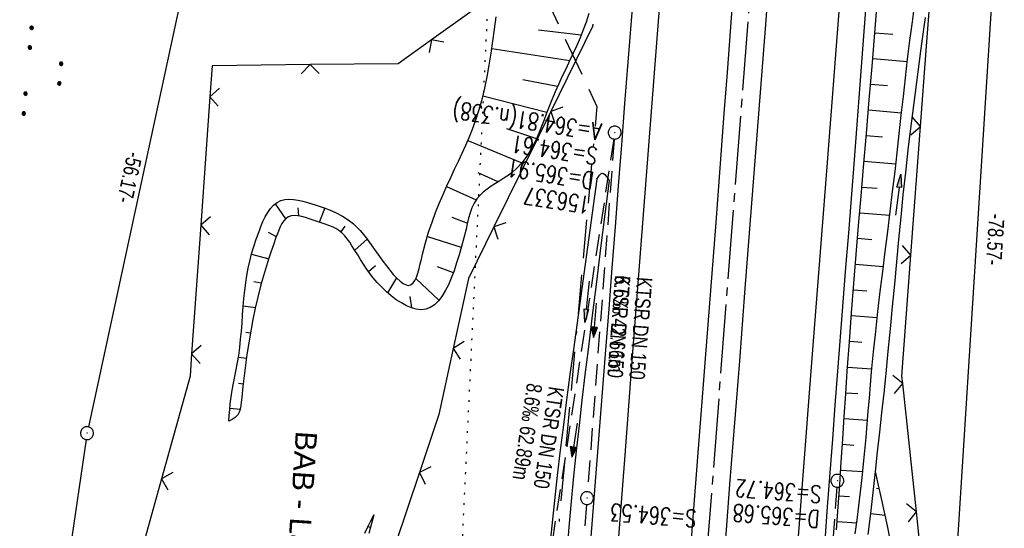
# Model space of a CAD drawing. Extents: x 510891 to 511237, y 467806 to 468748.
# Tile 21 of 28: x 510992 to 511106, y 468526 to 468585. Entities that reach past the tile are written whole.
import ezdxf

# ---------------------------------------------------------------- set-up
doc = ezdxf.new("R2010")
doc.units = 0
doc.header["$LTSCALE"] = 10
doc.header["$MEASUREMENT"] = 0
for name, pattern in [('ACAD_ISO16W100', [73, 15, -6.5, 15, -6.5, 15, -7, 1, -7]), ('ACHSE', [5.5, 4, -0.5, 0.5, -0.5]), ('AUSGEZOGEN', [0]), ('LT00', [0]), ('LT07', [0.22, 0.02, -0.2]), ('PUNKTX2_STR', [0.6, 0.1, -0.5]), ('STRICHLINIE2', [0.375, 0.25, -0.125])]:
    doc.linetypes.add(name, pattern=pattern)
doc.layers.get('0').update_dxf_attribs({"linetype": 'LT00'})
for name, color, linetype in [('--EK_FBR', 1, 'LT00'), ('--EK_Halt-Pfeil', 4, 'LT00'), ('--EK_Haltung', 7, 'STRICHLINIE2'), ('--EK_Haltung-Text', 140, 'LT00'), ('--EK_Schacht-Text', 5, 'LT00'), ('--EL_DFK_AB_L', 21, 'LT00'), ('--EL_DFK_AB_P', 7, 'LT00'), ('--EL_Halt-Pfeil', 4, 'LT00'), ('--EL_Haltung', 182, 'STRICHLINIE2'), ('--EL_Haltung-Text', 182, 'LT00'), ('-AX-093', 35, 'ACHSE'), ('ABSTAND', 8, 'LT00'), ('BAB-KABEL', 220, 'ACAD_ISO16W100'), ('DFK_AB_L', 21, 'LT00'), ('DFK_AB_P', 7, 'LT00'), ('DFK_NUTZUNG', 250, 'LT00'), ('DFK_NUTZUNGSGRENZE', 70, 'PUNKTX2_STR'), ('ORTSNAMEN', 152, 'Continuous'), ('PFEIL', 140, 'AUSGEZOGEN'), ('V099_AFBR_BAB', 250, 'LT00'), ('V099_BOESCH', 250, 'LT00'), ('V099_BOSCHUNG', 250, 'LT00'), ('V099_GEHOELZ', 250, 'LT07'), ('V099_GRABEN', 250, 'LT00'), ('V099_KA_PRUF', 182, 'LT00'), ('V099_LD_MARK', 250, 'LT00'), ('V099_ZAUN', 40, 'LT00')]:
    doc.layers.add(name, color=color, linetype=linetype)
doc.styles.add('Arial', font='ARIAL.TTF')
doc.styles.add('Haltungsbeschriftung', font='ARIAL.TTF', dxfattribs={"width": 0.75})
doc.styles.add('schachtbeschriftung', font='romans.shx', dxfattribs={"width": 0.75, "height": 2})
doc.styles.get("Standard").update_dxf_attribs({"font": 'ARIAL.TTF'})

# ---------------------------------------------------------------- blocks, each defined once
blk = doc.blocks.new('SYMB0003')
at = {"color": 0, "linetype": 'ByBlock'}
for p, q in [((-0.015712, 0), (0.010166, 0.012015)), ((0, -0.021257), (-0.015712, 0)), ((0.010166, 0.012015), (0, -0.021257))]:
    blk.add_line(p, q, dxfattribs=at)
for points in [[(-0.031395, 0.499013), (-0.093691, 0.491144), (-0.154509, 0.475528), (-0.21289, 0.452414), (-0.267913, 0.422164), (-0.318712, 0.385257), (-0.364484, 0.342274), (-0.404509, 0.293893), (-0.438154, 0.240877), (-0.464888, 0.184062), (-0.484292, 0.124345), (-0.496058, 0.062667), (-0.5, 0)], [(-0.5, 0), (-0.496058, -0.062667), (-0.484292, -0.124345), (-0.464888, -0.184062), (-0.438154, -0.240877), (-0.404509, -0.293893), (-0.364485, -0.342274), (-0.318712, -0.385257), (-0.267914, -0.422164), (-0.21289, -0.452414), (-0.154509, -0.475529), (-0.093691, -0.491144), (-0.031395, -0.499014), (0.031395, -0.499014)], [(0.5, 0), (0.496057, 0.062667), (0.484292, 0.124345), (0.464888, 0.184062), (0.438153, 0.240877), (0.404509, 0.293893), (0.364484, 0.342274), (0.318712, 0.385257), (0.267913, 0.422164), (0.21289, 0.452414), (0.154509, 0.475528), (0.093691, 0.491144), (0.031395, 0.499013), (-0.031395, 0.499013)], [(0.031395, -0.499014), (0.093691, -0.491144), (0.154509, -0.475529), (0.21289, -0.452414), (0.267914, -0.422164), (0.318712, -0.385257), (0.364485, -0.342274), (0.404509, -0.293893), (0.438154, -0.240877), (0.464889, -0.184062), (0.484292, -0.124345), (0.496058, -0.062667), (0.5, 0)]]:
    blk.add_lwpolyline(points, dxfattribs=at)
blk = doc.blocks.new('SYMB7111')
at = {"color": 0, "linetype": 'ByBlock'}
for p, q in [((-0.13, 0.202919), (-0.13, 0.177081)), ((-0.125, 0.172895), (-0.125, 0.207105)), ((-0.12, 0.209164), (-0.12, 0.170836)), ((-0.115, 0.170204), (-0.115, 0.209796)), ((-0.11, 0.209164), (-0.11, 0.170836)), ((-0.105, 0.172895), (-0.105, 0.207105)), ((-0.1, 0.202919), (-0.1, 0.177081)), ((-0.095, 0.189874), (-0.095, 0.190146)), ((0.1, 0.202919), (0.1, 0.177081)), ((0.105, 0.172895), (0.105, 0.207105)), ((0.11, 0.209164), (0.11, 0.170836)), ((0.115, 0.170204), (0.115, 0.209796)), ((0.12, 0.209164), (0.12, 0.170836)), ((0.125, 0.172895), (0.125, 0.207105)), ((0.13, 0.202919), (0.13, 0.177081)), ((0.135, 0.189874), (0.135, 0.190146)), ((-0.515, -0.177081), (-0.515, -0.202919)), ((-0.51, -0.207105), (-0.51, -0.172895)), ((-0.505, -0.170836), (-0.505, -0.209164)), ((-0.5, -0.209796), (-0.5, -0.170204)), ((-0.495, -0.170836), (-0.495, -0.209164)), ((-0.49, -0.207105), (-0.49, -0.172895)), ((-0.485, -0.177081), (-0.485, -0.202919)), ((-0.48, -0.190126), (-0.48, -0.189854)), ((-0.285, -0.177081), (-0.285, -0.202919)), ((-0.28, -0.207105), (-0.28, -0.172895)), ((-0.275, -0.170836), (-0.275, -0.209164)), ((-0.27, -0.209796), (-0.27, -0.170204)), ((-0.265, -0.170836), (-0.265, -0.209164)), ((-0.26, -0.207105), (-0.26, -0.172895)), ((-0.255, -0.177081), (-0.255, -0.202919)), ((-0.25, -0.190126), (-0.25, -0.189854)), ((0.255, -0.177081), (0.255, -0.202919)), ((0.26, -0.207105), (0.26, -0.172895)), ((0.265, -0.170836), (0.265, -0.209164)), ((0.27, -0.209796), (0.27, -0.170204)), ((0.275, -0.170836), (0.275, -0.209164)), ((0.28, -0.207105), (0.28, -0.172895)), ((0.285, -0.177081), (0.285, -0.202919)), ((0.29, -0.190126), (0.29, -0.189854)), ((0.485, -0.177081), (0.485, -0.202919)), ((0.49, -0.207105), (0.49, -0.172895)), ((0.495, -0.170836), (0.495, -0.209164)), ((0.5, -0.209796), (0.5, -0.170204)), ((0.505, -0.170836), (0.505, -0.209164)), ((0.51, -0.207105), (0.51, -0.172895)), ((0.515, -0.177081), (0.515, -0.202919)), ((0.52, -0.190126), (0.52, -0.189854))]:
    blk.add_line(p, q, dxfattribs=at)
for points in [[(-0.095, 0.19), (-0.096981, 0.198678), (-0.10253, 0.205637), (-0.11055, 0.209499), (-0.11945, 0.209499), (-0.12747, 0.205637), (-0.133019, 0.198678), (-0.135, 0.19), (-0.133019, 0.181322), (-0.12747, 0.174363), (-0.11945, 0.170501), (-0.11055, 0.170501), (-0.10253, 0.174363), (-0.096981, 0.181322), (-0.095, 0.19)], [(0.135, 0.19), (0.133019, 0.198678), (0.12747, 0.205637), (0.11945, 0.209499), (0.11055, 0.209499), (0.10253, 0.205637), (0.096981, 0.198678), (0.095, 0.19), (0.096981, 0.181322), (0.10253, 0.174363), (0.11055, 0.170501), (0.11945, 0.170501), (0.12747, 0.174363), (0.133019, 0.181322), (0.135, 0.19)], [(-0.48, -0.19), (-0.481981, -0.181322), (-0.48753, -0.174363), (-0.49555, -0.170501), (-0.50445, -0.170501), (-0.51247, -0.174363), (-0.518019, -0.181322), (-0.52, -0.19), (-0.518019, -0.198678), (-0.51247, -0.205637), (-0.50445, -0.209499), (-0.49555, -0.209499), (-0.48753, -0.205637), (-0.481981, -0.198678), (-0.48, -0.19)], [(-0.25, -0.19), (-0.251981, -0.181322), (-0.25753, -0.174363), (-0.26555, -0.170501), (-0.27445, -0.170501), (-0.28247, -0.174363), (-0.288019, -0.181322), (-0.29, -0.19), (-0.288019, -0.198678), (-0.28247, -0.205637), (-0.27445, -0.209499), (-0.26555, -0.209499), (-0.25753, -0.205637), (-0.251981, -0.198678), (-0.25, -0.19)], [(0.29, -0.19), (0.288019, -0.181322), (0.28247, -0.174363), (0.27445, -0.170501), (0.26555, -0.170501), (0.25753, -0.174363), (0.251981, -0.181322), (0.25, -0.19), (0.251981, -0.198678), (0.25753, -0.205637), (0.26555, -0.209499), (0.27445, -0.209499), (0.28247, -0.205637), (0.288019, -0.198678), (0.29, -0.19)], [(0.52, -0.19), (0.518019, -0.181322), (0.51247, -0.174363), (0.50445, -0.170501), (0.49555, -0.170501), (0.48753, -0.174363), (0.481981, -0.181322), (0.48, -0.19), (0.481981, -0.198678), (0.48753, -0.205637), (0.49555, -0.209499), (0.50445, -0.209499), (0.51247, -0.205637), (0.518019, -0.198678), (0.52, -0.19)]]:
    blk.add_lwpolyline(points, dxfattribs=at)
blk = doc.blocks.new('Pfreil3')
at = {"layer": 'PFEIL'}
blk.add_hatch(color=256, dxfattribs=at).paths.add_polyline_path([(-1.55, 0.27), (-1.55, -0.27), (0, 0)])
for p, q in [((-1.55, 0), (-4.83, 0)), ((-1.55, -0.27), (-1.55, 0.27)), ((-1.55, 0.27), (0, 0)), ((0, 0), (-1.55, -0.27))]:
    blk.add_line(p, q, dxfattribs=at)
blk = doc.blocks.new('SYMB0024')
at = {"color": 0, "linetype": 'ByBlock'}
for p, q in [((-0.5, 0.5), (0, 0)), ((0, 0), (0.5, 0.5))]:
    blk.add_line(p, q, dxfattribs=at)
blk = doc.blocks.new('SYMB0070')
at = {"color": 0, "linetype": 'ByBlock'}
for p, q in [((-0.5, 0), (0.2, 0)), ((0.5, 0), (0.2, 0.1)), ((0.2, 0.1), (0.2, 0)), ((0.468, 0), (0.21, 0.086)), ((0.21, 0.086), (0.21, -0.086)), ((0.21, -0.086), (0.468, 0)), ((0.22, -0.072), (0.437, 0)), ((0.23, -0.058), (0.405, 0)), ((0.24, -0.045), (0.374, 0)), ((0.342, 0), (0.25, 0.031)), ((0.25, 0.031), (0.25, -0.031)), ((0.25, -0.031), (0.342, 0)), ((0.26, -0.017), (0.31, 0)), ((0.27, -0.003), (0.279, 0))]:
    blk.add_line(p, q, dxfattribs=at)
for points in [[(0.2, 0), (0.2, -0.1), (0.5, 0)], [(0.437, 0), (0.22, 0.072), (0.22, -0.072)], [(0.405, 0), (0.23, 0.058), (0.23, -0.058)], [(0.374, 0), (0.24, 0.045), (0.24, -0.045)], [(0.31, 0), (0.26, 0.017), (0.26, -0.017)], [(0.279, 0), (0.27, 0.003), (0.27, -0.003)]]:
    blk.add_lwpolyline(points, dxfattribs=at)

msp = doc.modelspace()

# ---------------------------------------------------------------- linework, layer by layer
at = {"layer": '--EK_FBR'}
for points in [[(511079.34, 468593.16), (511078.73, 468585.22), (511078.12, 468577.28), (511077.51, 468569.34), (511076.9, 468561.41), (511076.28, 468553.49), (511075.66, 468545.56), (511075.28, 468540.77), (511074.9, 468535.98), (511074.53, 468531.18), (511074.15, 468526.39), (511073.77, 468521.6)], [(511063.46, 468589.95), (511063.08, 468585.14), (511062.7, 468580.32), (511062.32, 468575.51), (511061.95, 468570.69), (511061.58, 468565.92), (511061.21, 468561.15), (511060.84, 468556.37), (511060.48, 468551.6), (511060.11, 468546.83), (511059.79, 468542.87), (511059.48, 468538.92), (511059.17, 468534.96), (511058.86, 468531.01), (511058.55, 468527.05), (511058.24, 468523.09)], [(511069.86, 468521.84), (511070.33, 468527.84), (511070.79, 468533.84), (511071.26, 468539.84), (511071.73, 468545.84), (511072.34, 468553.75), (511072.95, 468561.66), (511073.55, 468569.57), (511073.91, 468574.35), (511074.27, 468579.12), (511074.64, 468583.9), (511075, 468588.68)], [(511085.64, 468524.64), (511085.93, 468528.59), (511086.23, 468532.53), (511086.52, 468536.47), (511086.82, 468540.41), (511087.12, 468544.35), (511087.43, 468548.37), (511087.75, 468552.39), (511088.06, 468556.41), (511088.38, 468560.43), (511088.69, 468564.44), (511089, 468568.46), (511089.36, 468573.08), (511089.71, 468577.7), (511090.06, 468582.32), (511090.41, 468586.93)]]:
    msp.add_lwpolyline(points, dxfattribs=at)
at = {"layer": '--EK_Haltung'}
for p, q in [((511061.05, 468571.38), (511051.78, 468510.69)), ((511061.1, 468571.37), (511058, 468530.34)), ((511087, 468530.87), (511083.99, 468491.68)), ((511057.88, 468528.84), (511054.47, 468485.45))]:
    msp.add_line(p, q, dxfattribs=at)
at = {"layer": '--EL_DFK_AB_L'}
for p, q in [((511105.57, 468596.09), (511100.68, 468519.18)), ((511011.48, 468591.32), (510999.94, 468537.88)), ((510999.67, 468536.41), (510991.95, 468483.17))]:
    msp.add_line(p, q, dxfattribs=at)
at = {"layer": '--EL_Haltung'}
for p, q in [((511061.05, 468571.38), (511051.78, 468510.69)), ((511061.1, 468571.37), (511058, 468530.34)), ((511087, 468530.87), (511083.99, 468491.68)), ((511057.88, 468528.84), (511054.47, 468485.45))]:
    msp.add_line(p, q, dxfattribs=at)
at = {"layer": '-AX-093', "ltscale": 0.2}
msp.add_lwpolyline([(511088.5, 468738.56), (511030.96, 467993.4), (511029.42, 467973.45), (511027.89, 467953.51), (511026.36, 467933.57), (511024.83, 467913.63), (511023.33, 467893.69), (511021.83, 467873.74), (511020.36, 467853.8), (511018.9, 467833.85), (511017.64, 467816.22)], dxfattribs=at)
at = {"layer": 'BAB-KABEL', "ltscale": 0.03, "flags": 128}
msp.add_lwpolyline([(511063.96, 468740.16), (511063.49, 468733.84), (511060.19, 468701.53), (511057.08, 468664.66), (511056.43, 468650.82), (511054.99, 468627.35), (511052.95, 468605.43), (511049.19, 468596.3), (511059.09, 468575.15), (511054.14, 468520.82), (511051.23, 468479.15), (511037.23, 468470.79), (511045.26, 468448.06), (511044.92, 468439.98), (511042.53, 468409.45), (511040.82, 468387.58), (511040.8, 468380.74), (511039.87, 468360.42), (511037.49, 468335.46), (511035.52, 468314.42), (511033.55, 468298.99), (511031.58, 468281.79), (511031.07, 468265.01), (511029.2, 468245.62), (511027.96, 468234.25), (511026.41, 468219.83), (511024.54, 468203.66), (511018.95, 468194.66), (511015.54, 468177.67), (511015.02, 468168.02), (511014.61, 468156.54), (511013.25, 468109.86), (511013.37, 468096.38), (511012.91, 468071.59), (511011.78, 468057.76), (511009.4, 468029.9), (511008.05, 468012.12), (511006.58, 467994.77), (511005.67, 467973.47), (511004.31, 467950.83), (511002.95, 467933.27), (511001.25, 467917.29), (510999.1, 467894.74), (510997.06, 467871.06), (510995.03, 467842.74), (510993.67, 467820.56), (510993.46, 467817.79)], dxfattribs=at)
at = {"layer": 'DFK_AB_L'}
for p, q in [((511105.57, 468596.09), (511100.68, 468519.18)), ((511011.48, 468591.32), (510999.94, 468537.88)), ((510999.67, 468536.41), (510991.95, 468483.17))]:
    msp.add_line(p, q, dxfattribs=at)
at = {"layer": 'DFK_NUTZUNGSGRENZE', "ltscale": 0.2}
msp.add_line((511039.43, 468440.1), (511047.66, 468613.13), dxfattribs=at)
at = {"layer": 'V099_AFBR_BAB'}
for points in [[(511079.34, 468593.16), (511078.73, 468585.22), (511078.12, 468577.28), (511077.51, 468569.34), (511076.9, 468561.41), (511076.28, 468553.49), (511075.66, 468545.56), (511075.28, 468540.77), (511074.9, 468535.98), (511074.53, 468531.18), (511074.15, 468526.39), (511073.77, 468521.6)], [(511063.46, 468589.95), (511063.08, 468585.14), (511062.7, 468580.32), (511062.32, 468575.51), (511061.95, 468570.69), (511061.58, 468565.92), (511061.21, 468561.15), (511060.84, 468556.37), (511060.48, 468551.6), (511060.11, 468546.83), (511059.79, 468542.87), (511059.48, 468538.92), (511059.17, 468534.96), (511058.86, 468531.01), (511058.55, 468527.05), (511058.24, 468523.09)], [(511069.86, 468521.84), (511070.33, 468527.84), (511070.79, 468533.84), (511071.26, 468539.84), (511071.73, 468545.84), (511072.34, 468553.75), (511072.95, 468561.66), (511073.55, 468569.57), (511073.91, 468574.35), (511074.27, 468579.12), (511074.64, 468583.9), (511075, 468588.68)], [(511085.64, 468524.64), (511085.93, 468528.59), (511086.23, 468532.53), (511086.52, 468536.47), (511086.82, 468540.41), (511087.12, 468544.35), (511087.43, 468548.37), (511087.75, 468552.39), (511088.06, 468556.41), (511088.38, 468560.43), (511088.69, 468564.44), (511089, 468568.46), (511089.36, 468573.08), (511089.71, 468577.7), (511090.06, 468582.32), (511090.41, 468586.93)]]:
    msp.add_lwpolyline(points, dxfattribs=at)
at = {"layer": 'V099_BOESCH'}
for points in [[(511086.97, 468525.92), (511087.16, 468528.56), (511087.34, 468531.19), (511087.51, 468533.83), (511087.68, 468536.47), (511087.86, 468539.1), (511088.03, 468541.74), (511088.21, 468544.38), (511088.46, 468547.77), (511088.71, 468551.16), (511088.98, 468554.55), (511089.25, 468557.94), (511089.53, 468561.33), (511089.82, 468564.72), (511090.1, 468568.11), (511090.44, 468572.02), (511090.77, 468575.92), (511091.1, 468579.83), (511091.43, 468583.73), (511091.75, 468587.64)], [(511058.17, 468585.99), (511057.84, 468584.97), (511057.51, 468584.06), (511057.14, 468583.15), (511056.75, 468582.26), (511056.34, 468581.37), (511055.92, 468580.48), (511055.5, 468579.59), (511055.07, 468578.69), (511054.65, 468577.79), (511054.24, 468576.87), (511053.84, 468575.93), (511053.54, 468575.16), (511053.24, 468574.38), (511052.95, 468573.6), (511052.65, 468572.83), (511052.34, 468572.06), (511052.01, 468571.31), (511051.65, 468570.59), (511051.26, 468569.89), (511050.83, 468569.22), (511050.35, 468568.59), (511049.82, 468568.01), (511049.22, 468567.48), (511048.76, 468567.13), (511048.28, 468566.81), (511047.79, 468566.5), (511047.29, 468566.19), (511046.8, 468565.87), (511046.33, 468565.55), (511045.88, 468565.2), (511045.48, 468564.82), (511045.13, 468564.41), (511044.81, 468563.9), (511044.55, 468563.35), (511044.34, 468562.77), (511044.16, 468562.15), (511044.01, 468561.52), (511043.88, 468560.88), (511043.61, 468559.87), (511043.34, 468558.88), (511043.06, 468557.9), (511042.77, 468556.96), (511042.47, 468556.05), (511042.15, 468555.2), (511041.82, 468554.41), (511041.45, 468553.7), (511041.06, 468553.07), (511040.65, 468552.53), (511040.19, 468552.09), (511039.7, 468551.77), (511039.18, 468551.57), (511038.6, 468551.51), (511038.07, 468551.57), (511037.51, 468551.73), (511036.93, 468551.98), (511036.35, 468552.3), (511035.76, 468552.68), (511035.17, 468553.13), (511034.61, 468553.61), (511034.06, 468554.13), (511033.55, 468554.67), (511033.08, 468555.21), (511032.67, 468555.74), (511032.29, 468556.28), (511031.94, 468556.81), (511031.61, 468557.34), (511031.28, 468557.88), (511030.95, 468558.42), (511030.6, 468558.96), (511030.34, 468559.36), (511030.06, 468559.75), (511029.76, 468560.11), (511029.44, 468560.45), (511029.09, 468560.74), (511028.72, 468560.97), (511028.32, 468561.16), (511027.91, 468561.32), (511027.47, 468561.47), (511027.01, 468561.61), (511026.54, 468561.76), (511026.09, 468561.92), (511025.64, 468562.08), (511025.19, 468562.23), (511024.75, 468562.36), (511024.32, 468562.45), (511023.92, 468562.48), (511023.54, 468562.45), (511023.2, 468562.33), (511022.92, 468562.14), (511022.67, 468561.87), (511022.45, 468561.55), (511022.26, 468561.17), (511022.08, 468560.77), (511021.92, 468560.35), (511021.76, 468559.92), (511021.46, 468559.05), (511021.17, 468558.21), (511020.9, 468557.4), (511020.65, 468556.61), (511020.41, 468555.83), (511020.19, 468555.05), (511019.97, 468554.27), (511019.65, 468552.99), (511019.35, 468551.68), (511019.07, 468550.36), (511018.82, 468549.01), (511018.59, 468547.66), (511018.38, 468546.31), (511018.21, 468545.06), (511018.05, 468543.81), (511017.91, 468542.57), (511017.77, 468541.33), (511017.64, 468540.09), (511017.52, 468539.67), (511017.31, 468539.29), (511017.02, 468538.97), (511016.67, 468538.72), (511016.28, 468538.55)], [(511016.28, 468538.55), (511016.32, 468539.22), (511016.38, 468539.89), (511016.44, 468540.55), (511016.55, 468541.36), (511016.68, 468542.16), (511016.83, 468542.96), (511016.98, 468543.76), (511017.14, 468544.57), (511017.29, 468545.37), (511017.42, 468546.18), (511017.55, 468547.12), (511017.65, 468548.07), (511017.74, 468549.02), (511017.81, 468549.98), (511017.88, 468550.93), (511017.95, 468551.87), (511018.03, 468552.81), (511018.13, 468553.74), (511018.24, 468554.66), (511018.38, 468555.5), (511018.53, 468556.34), (511018.72, 468557.17), (511018.93, 468558.02), (511019.18, 468558.87), (511019.47, 468559.74), (511019.79, 468560.63), (511020.01, 468561.2), (511020.25, 468561.77), (511020.51, 468562.31), (511020.8, 468562.82), (511021.12, 468563.28), (511021.48, 468563.68), (511021.88, 468564), (511022.32, 468564.23), (511022.78, 468564.34), (511023.27, 468564.38), (511023.79, 468564.35), (511024.33, 468564.26), (511024.88, 468564.14), (511025.42, 468563.99), (511026.3, 468563.73), (511027.15, 468563.45), (511027.97, 468563.14), (511028.75, 468562.79), (511029.48, 468562.41), (511030.17, 468561.98), (511030.79, 468561.5), (511031.18, 468561.13), (511031.56, 468560.74), (511031.92, 468560.31), (511032.28, 468559.84), (511032.65, 468559.34), (511033.04, 468558.79), (511033.41, 468558.26), (511033.8, 468557.72), (511034.19, 468557.17), (511034.6, 468556.62), (511035.01, 468556.1), (511035.41, 468555.62), (511035.81, 468555.2), (511036.19, 468554.84), (511036.56, 468554.57), (511036.9, 468554.4), (511037.22, 468554.35), (511037.5, 468554.43), (511037.73, 468554.63), (511037.93, 468554.93), (511038.1, 468555.31), (511038.26, 468555.77), (511038.4, 468556.29), (511038.54, 468556.84), (511038.68, 468557.41), (511038.81, 468557.98), (511039.15, 468559.29), (511039.52, 468560.52), (511039.91, 468561.7), (511040.32, 468562.82), (511040.75, 468563.89), (511041.19, 468564.93), (511041.64, 468565.93), (511042.09, 468566.9), (511042.54, 468567.85), (511042.98, 468568.78), (511043.41, 468569.71), (511043.83, 468570.64), (511044.24, 468571.57), (511044.62, 468572.52), (511044.97, 468573.48), (511045.37, 468574.71), (511045.73, 468575.98), (511046.04, 468577.29), (511046.32, 468578.62), (511046.57, 468579.97), (511046.8, 468581.35), (511047, 468582.75), (511047.19, 468584.16), (511047.36, 468585.59)], [(511093.22, 468524.78), (511092.89, 468526.37), (511092.55, 468527.95), (511092.2, 468529.53), (511091.84, 468531.11), (511091.48, 468532.69)], [(511033.14, 468527.63), (511032.76, 468526.92), (511032.39, 468526.21), (511032.04, 468525.49)], [(511033.14, 468527.63), (511032.94, 468526.92), (511032.75, 468526.2), (511032.57, 468525.49)]]:
    msp.add_lwpolyline(points, dxfattribs=at)
at = {"layer": 'V099_BOSCHUNG'}
for p, q in [((511052.3, 468584.07), (511057.27, 468583.48)), ((511091.43, 468583.73), (511093.5, 468583.56)), ((511046.88, 468581.89), (511055.94, 468580.5)), ((511091.18, 468580.74), (511095.21, 468580.41)), ((511050.47, 468578.31), (511054.52, 468577.52)), ((511090.92, 468577.75), (511092.89, 468577.59)), ((511045.83, 468576.39), (511053.28, 468574.48)), ((511090.67, 468574.76), (511094.53, 468574.44)), ((511048.56, 468572.6), (511052.06, 468571.42)), ((511090.42, 468571.77), (511092.31, 468571.62)), ((511044.08, 468571.2), (511050.35, 468568.6)), ((511090.16, 468568.78), (511093.87, 468568.47)), ((511045.25, 468567.48), (511047.63, 468566.4)), ((511041.59, 468565.84), (511045.06, 468564.31)), ((511089.91, 468565.79), (511091.71, 468565.64)), ((511021.68, 468563.85), (511022.87, 468562.09)), ((511024.31, 468563.36), (511024.38, 468562.44)), ((511027.44, 468563.35), (511026.79, 468561.68)), ((511089.66, 468562.8), (511093.16, 468562.51)), ((511042.21, 468562.29), (511044.03, 468561.59)), ((511020.87, 468560.54), (511021.8, 468560.03)), ((511029.78, 468561.24), (511029.29, 468560.58)), ((511032.36, 468559.73), (511030.94, 468558.44)), ((511039.37, 468560.03), (511043.32, 468558.8)), ((511089.41, 468559.82), (511091.09, 468559.67)), ((511018.92, 468557.98), (511020.91, 468557.44)), ((511089.16, 468556.83), (511092.41, 468556.56)), ((511033.33, 468556.6), (511032.53, 468555.94)), ((511040.52, 468556.54), (511042.39, 468555.84)), ((511019.18, 468554.81), (511020.08, 468554.66)), ((511035.79, 468555.22), (511034.75, 468553.49)), ((511038.03, 468555.15), (511040.72, 468552.62)), ((511088.92, 468553.83), (511090.48, 468553.7)), ((511037.35, 468553.04), (511037.51, 468551.73)), ((511017.96, 468551.95), (511019.37, 468551.79)), ((511088.69, 468550.84), (511091.7, 468550.6)), ((511018.26, 468548.89), (511018.79, 468548.84)), ((511088.46, 468547.84), (511089.92, 468547.73)), ((511017.39, 468545.99), (511018.32, 468545.86)), ((511088.25, 468544.84), (511091.08, 468544.65)), ((511017.39, 468542.96), (511017.94, 468542.88)), ((511088.04, 468541.84), (511089.43, 468541.75)), ((511016.39, 468540.05), (511017.61, 468539.94)), ((511087.84, 468538.85), (511090.58, 468538.67)), ((511087.64, 468535.86), (511088.98, 468535.77)), ((511087.45, 468532.86), (511090.03, 468532.69)), ((511091.6, 468530.74), (511091.93, 468530.7)), ((511087.25, 468529.87), (511088.46, 468529.79)), ((511090.94, 468527.8), (511092.62, 468527.6)), ((511032.74, 468526.19), (511032.42, 468526.27)), ((511087.04, 468526.88), (511089.31, 468526.72))]:
    msp.add_line(p, q, dxfattribs=at)
at = {"layer": 'V099_GEHOELZ', "flags": 128}
msp.add_lwpolyline([(511058.63, 468584.54), (511059.15, 468595.75), (511060.95, 468603.83), (511062.93, 468618.79), (511066.64, 468666.34), (511071.86, 468721.11), (511072.57, 468731.8), (511072.11, 468732.36), (511071.58, 468732.86), (511071.01, 468733.29), (511070.38, 468733.65), (511069.72, 468733.94), (511069.02, 468734.15), (511068.31, 468734.28), (511067.59, 468734.32)], dxfattribs=at)
at = {"layer": 'V099_GRABEN'}
for points in [[(511089.14, 468525.45), (511089.35, 468527.08), (511089.56, 468528.7), (511089.76, 468530.33), (511089.95, 468531.96), (511090.12, 468533.59), (511090.27, 468535.11), (511090.41, 468536.64), (511090.54, 468538.18), (511090.66, 468539.71), (511090.79, 468541.24), (511090.91, 468542.77), (511091.05, 468544.3), (511091.27, 468546.63), (511091.52, 468548.97), (511091.78, 468551.3), (511092.05, 468553.63), (511092.34, 468555.96), (511092.63, 468558.29), (511092.92, 468560.61), (511093.21, 468562.94), (511093.49, 468565.27), (511093.77, 468567.61), (511094.02, 468569.78), (511094.26, 468571.96), (511094.5, 468574.14), (511094.74, 468576.32), (511094.98, 468578.5), (511095.24, 468580.67), (511095.5, 468582.85), (511095.79, 468585.02), (511096.09, 468587.19)], [(511090.66, 468525.36), (511090.94, 468527.8), (511091.21, 468530.24), (511091.48, 468532.69), (511091.74, 468534.97), (511091.99, 468537.25), (511092.25, 468539.53), (511092.49, 468541.82), (511092.73, 468544.1), (511092.99, 468546.69), (511093.24, 468549.29), (511093.49, 468551.89), (511093.73, 468554.48), (511093.97, 468557.08), (511094.22, 468559.68), (511094.47, 468562.27), (511094.73, 468564.87), (511095.01, 468567.46), (511095.35, 468570.47), (511095.72, 468573.48), (511096.1, 468576.49), (511096.49, 468579.5), (511096.9, 468582.5), (511097.32, 468585.5)], [(511059.1, 468566.7), (511059.25, 468566.95), (511059.4, 468567.16), (511059.55, 468567.32), (511059.7, 468567.39), (511059.86, 468567.36), (511060.02, 468567.24), (511060.18, 468567.05), (511060.35, 468566.81), (511060.51, 468566.55)], [(511059.1, 468566.7), (511058.55, 468562.74), (511057.99, 468558.78), (511057.44, 468554.82), (511056.9, 468550.85), (511056.35, 468546.89), (511055.96, 468543.96), (511055.57, 468541.03), (511055.19, 468538.11), (511054.82, 468535.18), (511054.47, 468532.24), (511054.14, 468529.31), (511053.84, 468526.37), (511053.55, 468523.44)], [(511060.51, 468566.55), (511060.01, 468562.62), (511059.52, 468558.69), (511059.03, 468554.76), (511058.54, 468550.83), (511058.06, 468546.89), (511057.7, 468543.95), (511057.35, 468541), (511057.02, 468538.05), (511056.69, 468535.09), (511056.38, 468532.14), (511056.09, 468529.18), (511055.82, 468526.23), (511055.58, 468523.27), (511055.36, 468520.35), (511055.17, 468517.44), (511054.99, 468514.52), (511054.84, 468511.6), (511054.69, 468508.68), (511054.56, 468505.76), (511054.43, 468502.84), (511054.31, 468499.92), (511054.01, 468492.99), (511053.72, 468486.06)]]:
    msp.add_lwpolyline(points, dxfattribs=at)
at = {"layer": 'V099_LD_MARK'}
for points in [[(511098.92, 468737.88), (511097.92, 468724.93), (511096.47, 468706.15), (511095.02, 468687.36), (511092.73, 468657.68), (511090.44, 468628), (511088.15, 468598.32), (511085.86, 468568.63), (511084.02, 468544.87), (511082.19, 468521.11), (511080.35, 468497.34), (511078.51, 468473.58), (511076.67, 468449.82), (511074.83, 468426.05), (511072.99, 468402.29)], [(511050.81, 468385.52), (511052.93, 468412.93), (511055.05, 468440.35), (511057.18, 468467.77), (511059.3, 468495.19), (511061.43, 468522.61), (511062.36, 468534.6), (511063.29, 468546.59), (511064.22, 468558.58), (511065.14, 468570.58), (511066.07, 468582.57), (511066.99, 468594.56)]]:
    msp.add_lwpolyline(points, dxfattribs=at)
at = {"layer": 'V099_ZAUN'}
for p, q in [((511014.07, 468576.3), (511013.01, 468561.34)), ((511053.73, 468574.59), (511047.1, 468561.14)), ((511095.61, 468557.86), (511096.73, 468572.82)), ((511013.01, 468561.34), (511011.95, 468546.38)), ((511096.26, 468527.99), (511094.66, 468542.91)), ((511097.85, 468513.08), (511096.26, 468527.99))]:
    msp.add_line(p, q, dxfattribs=at)
for points in [[(511049.58, 468589.88), (511039.84, 468582.9)], [(511096.73, 468572.82), (511097.39, 468581.69), (511097.84, 468587.78)], [(511058.63, 468584.54), (511053.73, 468574.59)], [(511039.84, 468582.9), (511035.99, 468580.14), (511025.72, 468580.03)], [(511025.72, 468580.03), (511014.33, 468579.9), (511014.07, 468576.3)], [(511047.1, 468561.14), (511044.14, 468555.14), (511042.39, 468547.01)], [(511094.66, 468542.91), (511094.57, 468543.78), (511095.61, 468557.86)], [(511042.39, 468547.01), (511040.72, 468539.31), (511038.45, 468532.56)], [(511011.95, 468546.38), (511011.76, 468543.77), (511008.46, 468531.83)], [(511008.46, 468531.83), (511006.33, 468524.14), (511002.41, 468520.12), (511001.68, 468519.47), (511001.38, 468519.16)], [(511038.45, 468532.56), (511034.26, 468520.12), (511034.53, 468518.27)]]:
    msp.add_lwpolyline(points, dxfattribs=at)

# ---------------------------------------------------------------- block references
at = {"layer": '--EK_Halt-Pfeil', "yscale": 4, "zscale": 4}
for p, xscale, rotation in [((511058.84, 468550.28), 4.000000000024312, 265.6742500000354), ((511056.48, 468536.32), 4.000000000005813, 261.320310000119)]:
    msp.add_blockref('SYMB0070', p, dxfattribs=dict(at, xscale=xscale, rotation=rotation))
at = {"layer": '--EL_DFK_AB_P', "xscale": 1.500000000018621, "yscale": 1.5, "zscale": 1.5, "rotation": 264.7377099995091}
msp.add_blockref('SYMB0003', (510999.78, 468537.15), dxfattribs=at)
at = {"layer": '--EL_Halt-Pfeil', "yscale": 4, "zscale": 4}
for p, xscale, rotation in [((511058.84, 468550.28), 4.000000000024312, 265.6742500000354), ((511056.48, 468536.32), 4.000000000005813, 261.320310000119)]:
    msp.add_blockref('SYMB0070', p, dxfattribs=dict(at, xscale=xscale, rotation=rotation))
at = {"layer": 'DFK_AB_P', "xscale": 1.500000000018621, "yscale": 1.5, "zscale": 1.5, "rotation": 264.7377099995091}
msp.add_blockref('SYMB0003', (510999.78, 468537.15), dxfattribs=at)
at = {"layer": 'DFK_NUTZUNG', "xscale": 9.999999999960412, "yscale": 10, "zscale": 10, "rotation": 264.7377000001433}
msp.add_blockref('SYMB7111', (510994.77, 468579.16), dxfattribs=at)
at = {"layer": 'PFEIL'}
for p, rotation in [((511094.44, 468567.29), 82.82531424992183), ((511057.7, 468550.03), 263.9213979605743)]:
    msp.add_blockref('Pfreil3', p, dxfattribs=dict(at, rotation=rotation))
at = {"layer": 'V099_KA_PRUF', "xscale": 1.500000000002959, "yscale": 1.5, "zscale": 1.5, "rotation": 266.2803000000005}
for p in [(511061.16, 468572.12), (511087.06, 468531.61), (511057.94, 468529.59)]:
    msp.add_blockref('SYMB0003', p, dxfattribs=at)
at = {"layer": 'V099_ZAUN', "yscale": 2.099999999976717, "zscale": 2.1}
for p, xscale, rotation in [((511039.84, 468582.9), 2.100000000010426, 215.6233499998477), ((511025.72, 468580.03), 2.099999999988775, 180.6559399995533), ((511014.07, 468576.3), 2.099999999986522, 265.937599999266), ((511053.73, 468574.59), 2.099999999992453, 243.7645399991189), ((511096.73, 468572.82), 2.099999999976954, 85.74873000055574), ((511013.01, 468561.34), 2.099999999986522, 265.937599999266), ((511047.1, 468561.14), 2.099999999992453, 243.7645399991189), ((511095.61, 468557.86), 2.099999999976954, 85.74873000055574), ((511042.39, 468547.01), 2.100000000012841, 257.8074600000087), ((511011.95, 468546.38), 2.099999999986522, 265.937599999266), ((511094.66, 468542.91), 2.099999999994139, 96.10940999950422), ((511008.46, 468531.83), 2.1000000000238, 254.5355499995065), ((511038.45, 468532.56), 2.100000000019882, 251.390790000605), ((511096.26, 468527.99), 2.099999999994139, 96.10940999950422)]:
    msp.add_blockref('SYMB0024', p, dxfattribs=dict(at, xscale=xscale, rotation=rotation))

# ---------------------------------------------------------------- texts
at = {"layer": '--EK_Haltung-Text', "style": 'Haltungsbeschriftung', "width": 0.75}
for s, rotation, p in [('6.6‰ 42.66m', -94.3258, (511061.2, 468555.56)), ('KTSR DN 150', -94.3258, (511063.75, 468555.36)), ('8.6‰ 62.89m', -98.6797, (511050.98, 468543.04)), ('KTSR DN 150', -98.6797, (511053.51, 468542.66))]:
    msp.add_text(s, height=1.8, rotation=rotation, dxfattribs=at).set_placement(p)
at = {"layer": '--EK_Schacht-Text', "style": 'schachtbeschriftung', "width": 0.75}
for s, rotation, p in [('A=364.81(n.338)', -188.6797, (511059.71, 468573.18)), ('S=364.61', -188.6797, (511059.27, 468570.33)), ('D=365.91', -188.6797, (511058.84, 468567.49)), ('156337', -188.6797, (511058.41, 468564.64)), ('S=364.72', -184.3923, (511085.26, 468531)), ('S=364.53', -184.5007, (511070.73, 468528.18)), ('D=365.68', -184.3923, (511085.03, 468528.13))]:
    msp.add_text(s, height=2, rotation=rotation, dxfattribs=at).set_placement(p)
at = {"layer": '--EL_Haltung-Text', "style": 'Haltungsbeschriftung', "width": 0.75}
for rotation, p in [(-94.3258, (511061.2, 468555.56)), (-98.6797, (511053.51, 468542.66))]:
    msp.add_text('KTSR DN 150', height=1.8, rotation=rotation, dxfattribs=at).set_placement(p)
at = {"layer": 'ABSTAND', "width": 0.75}
for s, rotation, p in [(' -56.17-', -102.1895, (511004.62, 468570.5)), (' -78.57-', -93.6429, (511104.76, 468563.25))]:
    msp.add_text(s, height=1.8, rotation=rotation, dxfattribs=at).set_placement(p)
at = {"layer": 'ORTSNAMEN', "insert": (511025.72, 468524.28), "char_height": 2.5, "attachment_point": 1, "rotation": 266.2803, "line_spacing_factor": 0.85, "style": 'Arial'}
msp.add_mtext('\\pi-13.035;BAB - Lagerplatz', dxfattribs=at)

doc.saveas('drawing.dxf')
